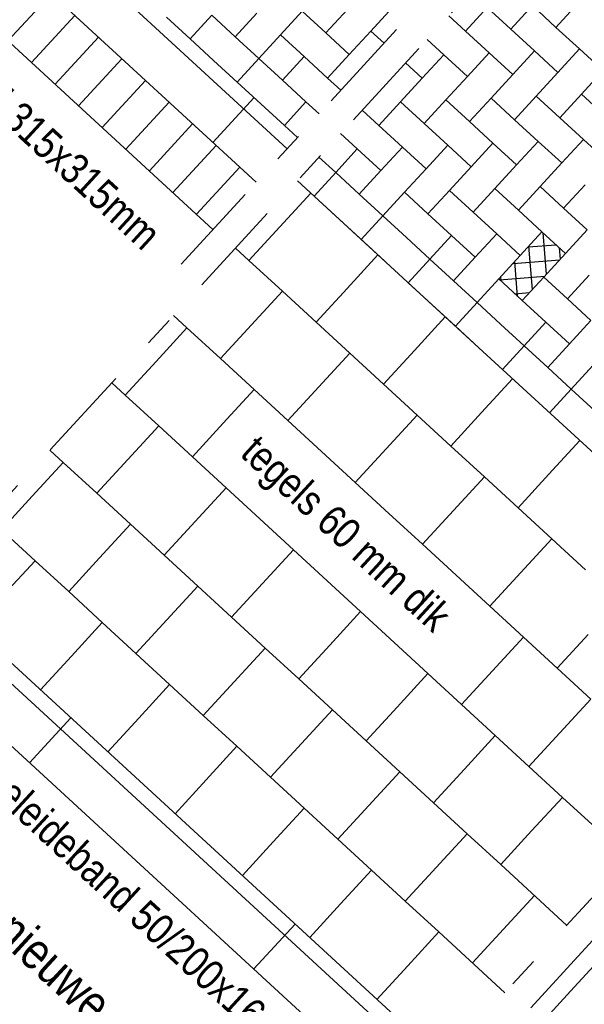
# Model space of a CAD drawing. Header units: metres. Extents: x 111546 to 149831, y 498798 to 507863.
# Tile 116 of 256: x 113046.71 to 113048.57, y 500892.05 to 500895.28. Entities that reach past the tile are written whole.
import ezdxf

# ---------------------------------------------------------------- set-up
doc = ezdxf.new("R2010")
doc.units = ezdxf.units.M
doc.linetypes.add('DASHDOT', pattern=[25.4, 12.7, -6.35, 0, -6.35])
for name, color, linetype in [('0-grenslijn', 3, 'DASHDOT'), ('0-maatvoering', 3, 'Continuous'), ('0-tekst detail', 4, 'Continuous'), ('3-arcering witte steen', 3, 'Continuous'), ('3-opsluiting', 2, 'Continuous'), ('3-steen', 3, 'Continuous'), ('3-tegels', 3, 'Continuous')]:
    doc.layers.add(name, color=color, linetype=linetype)
doc.styles.add('Zaanstad', font='ARIALN.TTF')
doc.dimstyles.new('1-50', dxfattribs={"dimtxt": 0.1, "dimasz": 0.1, "dimexe": 0.05, "dimexo": 0.05, "dimgap": 0.025, "dimtad": 1, "dimzin": 0, "dimdsep": 46, "dimtxsty": 'Zaanstad', "dimcen": 0, "dimclrd": 256, "dimclre": 256, "dimclrt": 256, "dimadec": 0, "dimazin": 0, "dimtfac": 1, "dimtofl": 0, "dimtmove": 0, "dimatfit": 3, "dimfxl": 1, "dimtfill": 1, "dimtolj": 1, "dimtzin": 0, "dimlwd": -1, "dimlwe": -1, "dimarcsym": 0})

# ---------------------------------------------------------------- blocks, each defined once
blk = doc.blocks.new('*D648')
at = {"layer": '0-maatvoering', "transparency": 16777216}
for p, q in [((113048.5062, 500900.6392), (113047.7173, 500901.3643)), ((113041.9624, 500895.0289), (113047.6864, 500901.2569)), ((113042.6469, 500894.264), (113041.8579, 500894.9891))]:
    blk.add_line(p, q, dxfattribs=at)
for points in [[(113047.6742, 500901.2682), (113047.6987, 500901.2456), (113047.7541, 500901.3305)], [(113041.9501, 500895.0402), (113041.9747, 500895.0176), (113041.8948, 500894.9553)]]:
    blk.add_solid(points, dxfattribs=at)
at = {"layer": 'Defpoints', "color": 0, "transparency": 16777216}
for p in [(113047.7541, 500901.3305), (113048.5431, 500900.6054), (113042.6837, 500894.2302)]:
    blk.add_point(p, dxfattribs=at)
at = {"layer": '0-maatvoering', "transparency": 16777216, "insert": (113044.7684, 500898.1944), "char_height": 0.1, "attachment_point": 5, "rotation": 47.4144, "style": 'Zaanstad', "bg_fill": 3, "box_fill_scale": 1.1, "bg_fill_color": 9, "bg_fill_true_color": 13158600, "bg_fill_transparency": 0}
blk.add_mtext('\\A1;minimaal 11.00', dxfattribs=at)
blk = doc.blocks.new('*D650')
at = {"layer": '0-maatvoering', "transparency": 16777216}
for p, q in [((113049.4274, 500893.0899), (113049.7247, 500892.8167)), ((113048.4022, 500891.4516), (113049.6202, 500892.7769)), ((113048.074, 500891.6174), (113048.3713, 500891.3441))]:
    blk.add_line(p, q, dxfattribs=at)
for points in [[(113049.6079, 500892.7881), (113049.6325, 500892.7656), (113049.6879, 500892.8505)], [(113048.3899, 500891.4629), (113048.4144, 500891.4403), (113048.3345, 500891.378)]]:
    blk.add_solid(points, dxfattribs=at)
at = {"layer": 'Defpoints', "color": 0, "transparency": 16777216}
for p in [(113049.3906, 500893.1237), (113049.6879, 500892.8505), (113048.0372, 500891.6512)]:
    blk.add_point(p, dxfattribs=at)
at = {"layer": '0-maatvoering', "transparency": 16777216, "insert": (113048.9144, 500892.1428), "char_height": 0.1, "attachment_point": 5, "rotation": 47.4144, "style": 'Zaanstad', "bg_fill": 3, "box_fill_scale": 1.1, "bg_fill_color": 9, "bg_fill_true_color": 13158600, "bg_fill_transparency": 0}
blk.add_mtext('\\A1;afmeting zie overzichtstekening', dxfattribs=at)

msp = doc.modelspace()

# ---------------------------------------------------------------- linework, layer by layer
at = {"layer": '0-grenslijn', "ltscale": 0.025}
msp.add_line((113051.9285, 500899.5726), (113047.2424, 500894.474), dxfattribs=at)
at = {"layer": '3-opsluiting'}
for p, q in [((113047.489, 500894.7424), (113044.3647, 500897.6139)), ((113047.5905, 500894.8528), (113045.1655, 500897.0816)), ((113047.3464, 500894.8734), (113047.4818, 500895.0207)), ((113046.4058, 500893.4222), (113048.102, 500891.8633)), ((113046.372, 500893.3854), (113048.0681, 500891.8265)), ((113046.2705, 500893.2749), (113047.9666, 500891.716)), ((113046.7451, 500892.8387), (113046.8804, 500892.986)), ((113047.4814, 500892.1621), (113047.6167, 500892.3093))]:
    msp.add_line(p, q, dxfattribs=at)
at = {"layer": '3-steen'}
for p, q in [((113047.3469, 500894.5878), (113044.2226, 500897.4593)), ((113046.8163, 500895.3607), (113046.6742, 500895.206)), ((113048.3954, 500895.3219), (113048.3243, 500895.2446)), ((113048.4727, 500895.2508), (113048.3954, 500895.3219)), ((113048.5437, 500895.3282), (113048.4727, 500895.2508)), ((113046.8936, 500895.2896), (113046.7515, 500895.135)), ((113047.343, 500895.2909), (113047.2719, 500895.2136)), ((113047.343, 500895.2909), (113047.4203, 500895.2198)), ((113047.4913, 500895.2971), (113047.4203, 500895.2198)), ((113047.6397, 500895.3034), (113047.5687, 500895.2261)), ((113047.6397, 500895.3034), (113047.717, 500895.2323)), ((113047.7881, 500895.3096), (113047.717, 500895.2323)), ((113047.9364, 500895.3159), (113047.8654, 500895.2386)), ((113048.176, 500895.2383), (113048.1212, 500895.2886)), ((113048.247, 500895.3156), (113048.176, 500895.2383)), ((113048.3243, 500895.2446), (113048.247, 500895.3156)), ((113047.1946, 500895.2846), (113047.2719, 500895.2136)), ((113047.5687, 500895.2261), (113047.4976, 500895.1488)), ((113047.5687, 500895.2261), (113047.646, 500895.155)), ((113047.717, 500895.2323), (113047.7943, 500895.1613)), ((113047.8654, 500895.2386), (113047.7943, 500895.1613)), ((113047.8654, 500895.2386), (113047.9086, 500895.1989)), ((113048.2533, 500895.1673), (113048.176, 500895.2383)), ((113048.4016, 500895.1735), (113048.3243, 500895.2446)), ((113048.55, 500895.1798), (113048.4727, 500895.2508)), ((113046.9709, 500895.2186), (113046.8288, 500895.0639)), ((113047.2719, 500895.2136), (113047.3492, 500895.1425)), ((113047.4203, 500895.2198), (113047.4976, 500895.1488)), ((113048.1049, 500895.161), (113048.0502, 500895.2113)), ((113047.7943, 500895.1613), (113047.7233, 500895.084)), ((113048.1049, 500895.161), (113048.0339, 500895.0837)), ((113048.1822, 500895.09), (113048.1049, 500895.161)), ((113048.2533, 500895.1673), (113048.1822, 500895.09)), ((113048.3306, 500895.0962), (113048.2533, 500895.1673)), ((113048.4016, 500895.1735), (113048.3306, 500895.0962)), ((113048.4789, 500895.1025), (113048.4016, 500895.1735)), ((113048.55, 500895.1798), (113048.4789, 500895.1025)), ((113048.6273, 500895.1087), (113048.55, 500895.1798)), ((113047.0482, 500895.1475), (113046.9061, 500894.9929)), ((113047.3492, 500895.1425), (113047.4265, 500895.0714)), ((113047.4976, 500895.1488), (113047.4265, 500895.0714)), ((113047.5749, 500895.0777), (113047.4976, 500895.1488)), ((113047.646, 500895.155), (113047.5749, 500895.0777)), ((113047.646, 500895.155), (113047.7233, 500895.084)), ((113048.0339, 500895.0837), (113047.9791, 500895.134)), ((113048.3306, 500895.0962), (113048.2595, 500895.0189)), ((113048.4789, 500895.1025), (113048.4079, 500895.0252)), ((113048.6273, 500895.1087), (113048.5563, 500895.0314)), ((113047.1256, 500895.0764), (113046.9834, 500894.9218)), ((113047.4265, 500895.0714), (113047.5039, 500895.0004)), ((113047.5749, 500895.0777), (113047.6522, 500895.0066)), ((113047.7233, 500895.084), (113047.7665, 500895.0442)), ((113048.0339, 500895.0837), (113047.9628, 500895.0064)), ((113048.1822, 500895.09), (113048.1112, 500895.0127)), ((113048.5563, 500895.0314), (113048.4852, 500894.9541)), ((113048.6336, 500894.9604), (113048.5563, 500895.0314)), ((113047.2029, 500895.0054), (113047.0608, 500894.8508)), ((113047.5039, 500895.0004), (113047.5812, 500894.9293)), ((113047.6522, 500895.0066), (113047.5812, 500894.9293)), ((113047.6522, 500895.0066), (113047.6954, 500894.9669)), ((113047.9628, 500895.0064), (113047.8918, 500894.9291)), ((113048.0401, 500894.9354), (113047.9628, 500895.0064)), ((113048.1112, 500895.0127), (113048.0401, 500894.9354)), ((113048.1885, 500894.9416), (113048.1112, 500895.0127)), ((113048.2595, 500895.0189), (113048.1885, 500894.9416)), ((113048.3368, 500894.9479), (113048.2595, 500895.0189)), ((113048.4079, 500895.0252), (113048.3368, 500894.9479)), ((113048.4852, 500894.9541), (113048.4079, 500895.0252)), ((113047.8918, 500894.9291), (113047.837, 500894.9794)), ((113047.2802, 500894.9343), (113047.1381, 500894.7797)), ((113048.1174, 500894.8643), (113048.0401, 500894.9354)), ((113048.2658, 500894.8706), (113048.1885, 500894.9416)), ((113048.4142, 500894.8768), (113048.3368, 500894.9479)), ((113048.5625, 500894.8831), (113048.4852, 500894.9541)), ((113047.5812, 500894.9293), (113047.6244, 500894.8896)), ((113047.8207, 500894.8518), (113047.766, 500894.9021)), ((113047.9691, 500894.858), (113047.8918, 500894.9291)), ((113048.2658, 500894.8706), (113048.1947, 500894.7933)), ((113048.3431, 500894.7995), (113048.2658, 500894.8706)), ((113048.4142, 500894.8768), (113048.3431, 500894.7995)), ((113048.4915, 500894.8058), (113048.4142, 500894.8768)), ((113048.5625, 500894.8831), (113048.4915, 500894.8058)), ((113048.6398, 500894.812), (113048.5625, 500894.8831)), ((113047.3575, 500894.8633), (113047.2154, 500894.7087)), ((113047.8207, 500894.8518), (113047.7497, 500894.7745)), ((113047.898, 500894.7807), (113047.8207, 500894.8518)), ((113047.9691, 500894.858), (113047.898, 500894.7807)), ((113048.0464, 500894.787), (113047.9691, 500894.858)), ((113048.1174, 500894.8643), (113048.0464, 500894.787)), ((113048.1947, 500894.7933), (113048.1174, 500894.8643)), ((113047.7497, 500894.7745), (113047.6949, 500894.8248)), ((113048.4915, 500894.8058), (113048.4204, 500894.7285)), ((113047.4348, 500894.7922), (113047.2927, 500894.6376)), ((113047.7497, 500894.7745), (113047.6786, 500894.6972)), ((113047.827, 500894.7034), (113047.7497, 500894.7745)), ((113047.898, 500894.7807), (113047.827, 500894.7034)), ((113048.0464, 500894.787), (113047.9753, 500894.7097)), ((113048.1947, 500894.7933), (113048.1237, 500894.7159)), ((113048.3431, 500894.7995), (113048.272, 500894.7222)), ((113047.6239, 500894.7475), (113048.2198, 500894.1998)), ((113047.9753, 500894.7097), (113047.9043, 500894.6324)), ((113048.0526, 500894.6386), (113047.9753, 500894.7097)), ((113048.1237, 500894.7159), (113048.0526, 500894.6386)), ((113048.201, 500894.6449), (113048.1237, 500894.7159)), ((113048.272, 500894.7222), (113048.201, 500894.6449)), ((113048.3494, 500894.6511), (113048.272, 500894.7222)), ((113048.4204, 500894.7285), (113048.3494, 500894.6511)), ((113048.4977, 500894.6574), (113048.4204, 500894.7285)), ((113048.5688, 500894.7347), (113048.4977, 500894.6574)), ((113047.6786, 500894.6972), (113047.9105, 500894.484)), ((113047.9043, 500894.6324), (113047.827, 500894.7034)), ((113048.2783, 500894.5738), (113048.201, 500894.6449)), ((113048.4267, 500894.5801), (113048.3494, 500894.6511)), ((113047.9043, 500894.6324), (113047.8332, 500894.5551)), ((113047.9816, 500894.5613), (113047.9043, 500894.6324)), ((113048.1299, 500894.5676), (113048.0526, 500894.6386)), ((113048.4267, 500894.5801), (113048.3556, 500894.5028)), ((113048.0589, 500894.4903), (113047.9816, 500894.5613)), ((113048.1299, 500894.5676), (113048.0589, 500894.4903)), ((113048.2072, 500894.4965), (113048.1299, 500894.5676)), ((113048.2783, 500894.5738), (113048.2072, 500894.4965)), ((113048.3556, 500894.5028), (113048.2783, 500894.5738)), ((113048.0589, 500894.4903), (113047.9878, 500894.413)), ((113048.1362, 500894.4192), (113048.0589, 500894.4903)), ((113048.2072, 500894.4965), (113048.1362, 500894.4192)), ((113048.3556, 500894.5028), (113048.2846, 500894.4255)), ((113048.2135, 500894.3482), (113048.1362, 500894.4192)), ((113048.2846, 500894.4255), (113048.1425, 500894.2709)), ((113047.9878, 500894.413), (113048.1425, 500894.2709)), ((113048.2198, 500894.1998), (113048.1425, 500894.2709)), ((113048.2198, 500894.1998), (113049.32, 500893.1886)), ((113048.3681, 500894.2061), (113048.2971, 500894.1288)), ((113048.4454, 500894.135), (113048.3681, 500894.2061)), ((113048.5165, 500894.2123), (113048.4454, 500894.135)), ((113048.5227, 500894.064), (113048.4454, 500894.135)), ((113048.5938, 500894.1413), (113048.4517, 500893.9867)), ((113048.5227, 500894.064), (113048.4517, 500893.9867)), ((113048.6, 500893.9929), (113048.5227, 500894.064))]:
    msp.add_line(p, q, dxfattribs=at)
at = {"layer": '3-tegels'}
for p, q in [((113047.5661, 500894.5969), (113047.6676, 500894.7073)), ((113047.4646, 500894.4864), (113047.5661, 500894.5969)), ((113047.4209, 500894.5266), (113047.4646, 500894.4864)), ((113047.4646, 500894.4864), (113047.575, 500894.3849)), ((113047.7869, 500894.3939), (113047.8884, 500894.5043)), ((113047.4735, 500894.2745), (113047.575, 500894.3849)), ((113047.575, 500894.3849), (113047.6854, 500894.2834)), ((113047.6854, 500894.2834), (113047.7869, 500894.3939)), ((113047.2179, 500894.3057), (113047.2615, 500894.2656)), ((113048.0078, 500894.1909), (113048.1093, 500894.3013)), ((113047.16, 500894.1551), (113047.2615, 500894.2656)), ((113047.2615, 500894.2656), (113047.372, 500894.1641)), ((113047.372, 500894.1641), (113047.4735, 500894.2745)), ((113047.6854, 500894.2834), (113047.7959, 500894.1819)), ((113047.9063, 500894.0804), (113048.0078, 500894.1909)), ((113047.372, 500894.1641), (113047.4824, 500894.0626)), ((113047.6944, 500894.0715), (113047.7959, 500894.1819)), ((113047.7959, 500894.1819), (113047.9063, 500894.0804)), ((113047.0585, 500894.0447), (113047.16, 500894.1551)), ((113048.2287, 500893.9879), (113048.3302, 500894.0983)), ((113047.0149, 500894.0848), (113047.0585, 500894.0447)), ((113047.3809, 500893.9521), (113047.4824, 500894.0626)), ((113047.4824, 500894.0626), (113047.5929, 500893.9611)), ((113047.5929, 500893.9611), (113047.6944, 500894.0715)), ((113047.9063, 500894.0804), (113048.0168, 500893.9789)), ((113047.0585, 500894.0447), (113047.169, 500893.9432)), ((113047.9152, 500893.8685), (113048.0168, 500893.9789)), ((113048.0168, 500893.9789), (113048.1272, 500893.8774)), ((113048.1272, 500893.8774), (113048.2287, 500893.9879)), ((113047.0675, 500893.8327), (113047.169, 500893.9432)), ((113047.169, 500893.9432), (113047.2794, 500893.8417)), ((113047.2794, 500893.8417), (113047.3809, 500893.9521)), ((113047.5929, 500893.9611), (113047.7033, 500893.8596)), ((113047.8137, 500893.758), (113047.9152, 500893.8685)), ((113048.1272, 500893.8774), (113048.2376, 500893.7759)), ((113048.4496, 500893.7849), (113048.5511, 500893.8953)), ((113046.8118, 500893.864), (113046.8555, 500893.8238)), ((113047.2794, 500893.8417), (113047.3899, 500893.7402)), ((113047.7033, 500893.8596), (113047.8137, 500893.758)), ((113046.754, 500893.7134), (113046.8555, 500893.8238)), ((113046.8555, 500893.8238), (113046.966, 500893.7223)), ((113046.966, 500893.7223), (113047.0675, 500893.8327)), ((113048.1361, 500893.6655), (113048.2376, 500893.7759)), ((113048.2376, 500893.7759), (113048.3481, 500893.6744)), ((113048.3481, 500893.6744), (113048.4496, 500893.7849)), ((113047.2884, 500893.6297), (113047.3899, 500893.7402)), ((113047.3899, 500893.7402), (113047.5003, 500893.6387)), ((113047.8137, 500893.758), (113047.9242, 500893.6565)), ((113046.6525, 500893.6029), (113046.754, 500893.7134)), ((113046.966, 500893.7223), (113047.0764, 500893.6208)), ((113048.3481, 500893.6744), (113048.4585, 500893.5729)), ((113047.9242, 500893.6565), (113048.0346, 500893.555)), ((113048.0346, 500893.555), (113048.1361, 500893.6655)), ((113046.9749, 500893.5104), (113047.0764, 500893.6208)), ((113047.0764, 500893.6208), (113047.1868, 500893.5193)), ((113047.1868, 500893.5193), (113047.2884, 500893.6297)), ((113047.5003, 500893.6387), (113047.6107, 500893.5372)), ((113046.6525, 500893.6029), (113046.763, 500893.5014)), ((113048.0346, 500893.555), (113048.1451, 500893.4535)), ((113048.357, 500893.4625), (113048.4585, 500893.5729)), ((113048.4585, 500893.5729), (113048.569, 500893.4714)), ((113046.8734, 500893.3999), (113046.9749, 500893.5104)), ((113047.1868, 500893.5193), (113047.2973, 500893.4178)), ((113047.5092, 500893.4267), (113047.6107, 500893.5372)), ((113047.6107, 500893.5372), (113047.7212, 500893.4357)), ((113046.6615, 500893.391), (113046.763, 500893.5014)), ((113046.763, 500893.5014), (113046.8734, 500893.3999)), ((113048.1451, 500893.4535), (113048.2555, 500893.352)), ((113048.2555, 500893.352), (113048.357, 500893.4625)), ((113047.1958, 500893.3074), (113047.2973, 500893.4178)), ((113047.2973, 500893.4178), (113047.4077, 500893.3163)), ((113047.4077, 500893.3163), (113047.5092, 500893.4267)), ((113047.7212, 500893.4357), (113047.8316, 500893.3342)), ((113046.8734, 500893.3999), (113046.9838, 500893.2984)), ((113048.2555, 500893.352), (113048.3659, 500893.2505)), ((113047.7301, 500893.2237), (113047.8316, 500893.3342)), ((113047.8316, 500893.3342), (113047.9421, 500893.2327)), ((113046.8823, 500893.188), (113046.9838, 500893.2984)), ((113046.9838, 500893.2984), (113047.0943, 500893.1969)), ((113047.0943, 500893.1969), (113047.1958, 500893.3074)), ((113047.4077, 500893.3163), (113047.5182, 500893.2148)), ((113048.4764, 500893.149), (113048.5779, 500893.2595)), ((113047.6286, 500893.1133), (113047.7301, 500893.2237)), ((113047.9421, 500893.2327), (113048.0525, 500893.1312)), ((113048.2644, 500893.1401), (113048.3659, 500893.2505)), ((113048.3659, 500893.2505), (113048.4764, 500893.149)), ((113046.7808, 500893.0775), (113046.8823, 500893.188)), ((113047.0943, 500893.1969), (113047.2047, 500893.0954)), ((113047.4167, 500893.1043), (113047.5182, 500893.2148)), ((113047.5182, 500893.2148), (113047.6286, 500893.1133)), ((113047.951, 500893.0207), (113048.0525, 500893.1312)), ((113048.0525, 500893.1312), (113048.1629, 500893.0296)), ((113048.1629, 500893.0296), (113048.2644, 500893.1401)), ((113048.4764, 500893.149), (113048.5868, 500893.0475)), ((113047.1032, 500892.985), (113047.2047, 500893.0954)), ((113047.2047, 500893.0954), (113047.3152, 500892.9939)), ((113047.3152, 500892.9939), (113047.4167, 500893.1043)), ((113047.6286, 500893.1133), (113047.739, 500893.0118)), ((113048.1629, 500893.0296), (113048.2734, 500892.9281)), ((113048.4853, 500892.9371), (113048.5868, 500893.0475)), ((113047.3152, 500892.9939), (113047.4256, 500892.8924)), ((113047.6375, 500892.9013), (113047.739, 500893.0118)), ((113047.739, 500893.0118), (113047.8495, 500892.9103)), ((113047.8495, 500892.9103), (113047.951, 500893.0207)), ((113047.0017, 500892.8745), (113047.1032, 500892.985)), ((113048.3838, 500892.8266), (113048.4853, 500892.9371)), ((113047.536, 500892.7909), (113047.6375, 500892.9013)), ((113047.8495, 500892.9103), (113047.9599, 500892.8088)), ((113048.1719, 500892.8177), (113048.2734, 500892.9281)), ((113048.2734, 500892.9281), (113048.3838, 500892.8266)), ((113047.3241, 500892.782), (113047.4256, 500892.8924)), ((113047.4256, 500892.8924), (113047.536, 500892.7909)), ((113047.8584, 500892.6983), (113047.9599, 500892.8088)), ((113047.9599, 500892.8088), (113048.0704, 500892.7073)), ((113048.0704, 500892.7073), (113048.1719, 500892.8177)), ((113048.3838, 500892.8266), (113048.4943, 500892.7251)), ((113047.2226, 500892.6715), (113047.3241, 500892.782)), ((113047.536, 500892.7909), (113047.6465, 500892.6894)), ((113048.0704, 500892.7073), (113048.1808, 500892.6058)), ((113048.3928, 500892.6147), (113048.4943, 500892.7251)), ((113048.4943, 500892.7251), (113048.711, 500892.5259)), ((113047.545, 500892.579), (113047.6465, 500892.6894)), ((113047.6465, 500892.6894), (113047.7569, 500892.5879)), ((113047.7569, 500892.5879), (113047.8584, 500892.6983)), ((113048.2912, 500892.5043), (113048.3928, 500892.6147)), ((113047.4435, 500892.4685), (113047.545, 500892.579)), ((113047.7569, 500892.5879), (113047.8674, 500892.4864)), ((113048.0793, 500892.4953), (113048.1808, 500892.6058)), ((113048.1808, 500892.6058), (113048.2912, 500892.5043)), ((113047.7659, 500892.3759), (113047.8674, 500892.4864)), ((113047.8674, 500892.4864), (113047.9778, 500892.3849)), ((113047.9778, 500892.3849), (113048.0793, 500892.4953)), ((113048.2912, 500892.5043), (113048.508, 500892.3051)), ((113047.9778, 500892.3849), (113048.0882, 500892.2834)), ((113048.3002, 500892.2923), (113048.4017, 500892.4028)), ((113047.6644, 500892.2655), (113047.7659, 500892.3759)), ((113047.9867, 500892.1729), (113048.0882, 500892.2834)), ((113048.0882, 500892.2834), (113048.305, 500892.0842)), ((113048.1987, 500892.1819), (113048.3002, 500892.2923)), ((113047.8852, 500892.0625), (113047.9867, 500892.1729))]:
    msp.add_line(p, q, dxfattribs=at)

# ---------------------------------------------------------------- texts
at = {"layer": '0-maatvoering', "style": 'Zaanstad'}
for s, p in [('tegels 60 mm dik', (113047.4321, 500893.8477)), ('geleideband 50/200x160', (113046.5849, 500892.7652))]:
    msp.add_text(s, height=0.1, rotation=317.4144, dxfattribs=at).set_placement(p)

# ---------------------------------------------------------------- next in the draw order: dimensions: what is measured, and where the dimension line sits
at = {"layer": '0-maatvoering'}
dim = msp.add_aligned_dim(p1=(113042.6837, 500894.2302), p2=(113048.5431, 500900.6054), distance=1.0715, text='minimaal 11.00', dimstyle='1-50', dxfattribs=at)
dim.commit()
dim.dimension.update_dxf_attribs({"geometry": '*D648', "text_midpoint": (113044.7684, 500898.1944)})
dim = msp.add_linear_dim(base=(113049.6879, 500892.8505), p1=(113048.0372, 500891.6512), p2=(113049.3906, 500893.1237), angle=47.4144, text='afmeting zie overzichtstekening', dimstyle='1-50', dxfattribs=at)
dim.commit()
dim.dimension.update_dxf_attribs({"geometry": '*D650', "text_midpoint": (113048.9811, 500892.0815), "dimtype": 161})

# ---------------------------------------------------------------- next in the draw order: linework, layer by layer
at = {"layer": '0-grenslijn', "ltscale": 0.025}
for p, q in [((113052.0016, 500899.5106), (113046.1637, 500893.1588)), ((113053.6951, 500897.9489), (113047.8599, 500891.5999)), ((113053.0809, 500897.139), (113047.9304, 500891.535))]:
    msp.add_line(p, q, dxfattribs=at)
at = {"layer": '3-arcering witte steen'}
for p, q in [((113048.4412, 500894.4407), (113048.4301, 500894.5768)), ((113048.3813, 500894.5306), (113048.4725, 500894.5378)), ((113048.3952, 500894.3906), (113048.3835, 500894.533)), ((113048.4873, 500894.4906), (113048.4842, 500894.527)), ((113048.3317, 500894.4766), (113048.4852, 500894.4886)), ((113048.3468, 500894.3684), (113048.3375, 500894.4829)), ((113048.2876, 500894.423), (113048.4357, 500894.4346)), ((113048.2926, 500894.4182), (113048.2914, 500894.4331)), ((113048.3378, 500894.3768), (113048.386, 500894.3806))]:
    msp.add_line(p, q, dxfattribs=at)
at = {"layer": '3-steen'}
for p, q in [((113048.575, 500894.5863), (113048.4977, 500894.6574)), ((113048.504, 500894.509), (113048.4267, 500894.5801)), ((113048.575, 500894.5863), (113048.504, 500894.509)), ((113048.504, 500894.509), (113048.4329, 500894.4317)), ((113048.3619, 500894.3544), (113048.2846, 500894.4255)), ((113048.4329, 500894.4317), (113048.3619, 500894.3544)), ((113048.5102, 500894.3607), (113048.4329, 500894.4317)), ((113048.5813, 500894.438), (113048.5102, 500894.3607)), ((113048.4392, 500894.2834), (113048.3619, 500894.3544)), ((113048.5875, 500894.2896), (113048.5102, 500894.3607)), ((113048.2908, 500894.2771), (113048.2135, 500894.3482)), ((113048.5875, 500894.2896), (113048.5165, 500894.2123)), ((113048.3681, 500894.2061), (113048.2908, 500894.2771)), ((113048.4392, 500894.2834), (113048.3681, 500894.2061)), ((113048.5165, 500894.2123), (113048.4392, 500894.2834))]:
    msp.add_line(p, q, dxfattribs=at)
at = {"layer": '3-tegels'}
for p, q in [((113048.5207, 500892.0896), (113048.6222, 500892.2001)), ((113048.4192, 500891.9792), (113048.5207, 500892.0896))]:
    msp.add_line(p, q, dxfattribs=at)

# ---------------------------------------------------------------- next in the draw order: texts
at = {"layer": '0-maatvoering', "style": 'Zaanstad'}
msp.add_text('P-tegel 315x315mm', height=0.1, rotation=317.4144, dxfattribs=at).set_placement((113046.3625, 500895.2079))
at = {"layer": '0-tekst detail', "color": 2, "style": 'Zaanstad'}
msp.add_text('nieuwe situatie en gewenst in bestaand ', height=0.12, rotation=317.4144, dxfattribs=at).set_placement((113046.6245, 500892.2727))

doc.saveas('drawing.dxf')
